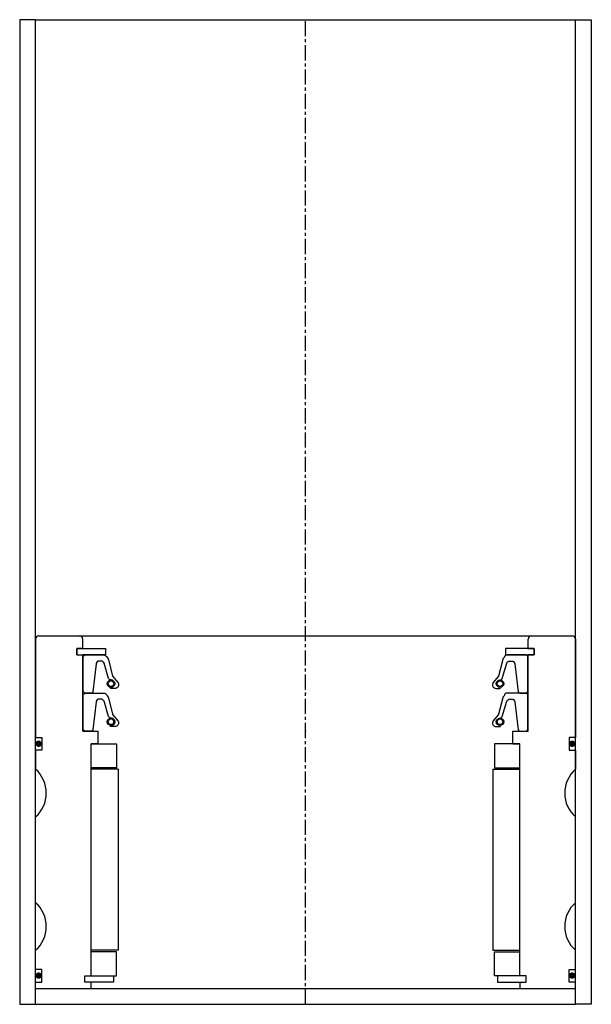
# Model space of a CAD drawing. Extents: x 72 to 252, y -4 to 306.
import ezdxf

# ---------------------------------------------------------------- set-up
doc = ezdxf.new("R2010")
doc.units = 0
doc.header["$LTSCALE"] = 0.15
doc.linetypes.add('CENTER', pattern=[50.8, 31.75, -6.35, 6.35, -6.35])
doc.layers.get('0').update_dxf_attribs({"linetype": 'CONTINUOUS'})
doc.layers.add('CENTER', color=9, linetype='CENTER')

msp = doc.modelspace()

# ---------------------------------------------------------------- linework, layer by layer
for p, q in [((77.47, 305.51), (72.47, 305.51)), ((72.47, 305.51), (72.47, -4.49)), ((77.47, 305.51), (247.47, 305.51)), ((77.47, -4.49), (77.47, 305.51)), ((247.47, -4.49), (247.47, 305.51)), ((247.47, 305.51), (252.47, 305.51)), ((252.47, 305.51), (252.47, -4.49)), ((77.47, 110.51), (77.47, 79.51)), ((78.47, 111.51), (246.47, 111.51)), ((92.37, 107.51), (92.37, 110.51)), ((232.57, 107.51), (232.57, 110.51)), ((247.47, 110.51), (247.47, 79.51)), ((90.47, 105.51), (90.47, 107.51)), ((90.47, 107.51), (92.37, 107.51)), ((90.47, 105.51), (90.47, 107.51)), ((90.47, 107.51), (92.37, 107.51)), ((92.47, 107.51), (90.47, 107.51)), ((90.47, 107.51), (90.47, 105.51)), ((90.47, 105.51), (92.37, 105.51)), ((90.47, 105.51), (92.37, 105.51)), ((90.47, 105.51), (92.47, 105.51)), ((92.37, 81.51), (92.37, 105.51)), ((92.47, 107.51), (99.47, 107.51)), ((94.72, 105.51), (92.47, 105.51)), ((99.47, 105.51), (92.47, 105.51)), ((99.47, 107.51), (99.47, 105.51)), ((232.47, 107.51), (225.47, 107.51)), ((225.47, 107.51), (225.47, 105.51)), ((225.47, 105.51), (232.47, 105.51)), ((230.22, 105.51), (232.47, 105.51)), ((232.47, 107.51), (234.47, 107.51)), ((234.47, 105.51), (232.47, 105.51)), ((232.57, 107.51), (234.47, 107.51)), ((234.47, 107.51), (232.57, 107.51)), ((234.47, 107.51), (232.57, 107.51)), ((232.57, 81.51), (232.57, 105.51)), ((232.57, 105.51), (234.47, 105.51)), ((234.47, 105.51), (232.57, 105.51)), ((234.47, 105.51), (232.57, 105.51)), ((234.47, 105.51), (234.47, 107.51)), ((234.47, 105.51), (234.47, 107.51)), ((234.47, 105.51), (234.47, 107.51)), ((234.47, 107.51), (234.47, 105.51)), ((92.37, 81.51), (97.22, 81.51)), ((97.22, 77.51), (97.22, 81.51)), ((227.72, 77.51), (227.72, 81.51)), ((227.72, 81.51), (232.57, 81.51)), ((77.47, 79.51), (79.47, 79.51)), ((79.47, 79.51), (79.47, 75.51)), ((94.97, 4.51), (94.97, 77.51)), ((97.22, 77.51), (94.97, 77.51)), ((94.97, 4.51), (94.97, 77.51)), ((94.97, 4.51), (94.97, 77.51)), ((94.97, 77.51), (102.97, 77.51)), ((102.97, 77.51), (102.97, 70.01)), ((229.97, 77.51), (221.97, 77.51)), ((221.97, 77.51), (221.97, 70.01)), ((227.72, 77.51), (229.97, 77.51)), ((227.72, 77.51), (229.97, 77.51)), ((229.97, 4.51), (229.97, 77.51)), ((229.97, 4.51), (229.97, 77.51)), ((229.97, 4.51), (229.97, 77.51)), ((229.97, 4.51), (229.97, 77.51)), ((247.47, 79.51), (245.47, 79.51)), ((245.47, 79.51), (245.47, 75.51)), ((79.47, 75.51), (77.47, 75.51)), ((77.47, 75.51), (77.47, 69.51)), ((245.47, 75.51), (247.47, 75.51)), ((247.47, 75.51), (247.47, 69.51)), ((102.97, 70.01), (94.97, 70.01)), ((103.47, 69.51), (94.97, 69.51)), ((103.47, 69.51), (103.47, 12.51)), ((221.47, 69.51), (221.47, 12.51)), ((221.47, 69.51), (229.97, 69.51)), ((221.97, 70.01), (229.97, 70.01)), ((77.47, 27.51), (77.47, 54.51)), ((247.47, 27.51), (247.47, 54.51)), ((77.47, 6.51), (77.47, 12.51)), ((103.47, 12.51), (94.97, 12.51)), ((221.47, 12.51), (229.97, 12.51)), ((247.47, 6.51), (247.47, 12.51)), ((102.97, 12.01), (94.97, 12.01)), ((102.97, 4.51), (102.97, 12.01)), ((221.97, 4.51), (221.97, 12.01)), ((221.97, 12.01), (229.97, 12.01)), ((79.47, 6.51), (77.47, 6.51)), ((79.47, 2.51), (79.47, 6.51)), ((245.47, 2.51), (245.47, 6.51)), ((245.47, 6.51), (247.47, 6.51)), ((92.97, 2.51), (92.97, 4.51)), ((92.97, 4.51), (94.97, 4.51)), ((92.97, 2.51), (92.97, 4.51)), ((92.97, 4.51), (94.97, 4.51)), ((92.97, 2.51), (92.97, 4.51)), ((92.97, 4.51), (94.97, 4.51)), ((94.97, 4.51), (101.97, 4.51)), ((101.97, 4.51), (101.97, 2.51)), ((101.97, 4.51), (102.97, 4.51)), ((222.97, 4.51), (221.97, 4.51)), ((229.97, 4.51), (222.97, 4.51)), ((222.97, 4.51), (222.97, 2.51)), ((231.97, 4.51), (229.97, 4.51)), ((231.97, 4.51), (229.97, 4.51)), ((231.97, 4.51), (229.97, 4.51)), ((231.97, 4.51), (229.97, 4.51)), ((231.97, 2.51), (231.97, 4.51)), ((231.97, 2.51), (231.97, 4.51)), ((231.97, 2.51), (231.97, 4.51)), ((231.97, 2.51), (231.97, 4.51)), ((77.47, 0.51), (77.47, 2.51)), ((77.47, 2.51), (79.47, 2.51)), ((77.47, 0.51), (247.47, 0.51)), ((94.97, 2.51), (92.97, 2.51)), ((94.97, 2.51), (92.97, 2.51)), ((94.97, 2.51), (92.97, 2.51)), ((94.97, 0.51), (94.97, 2.51)), ((101.97, 2.51), (94.97, 2.51)), ((222.97, 2.51), (229.97, 2.51)), ((229.97, 2.51), (231.97, 2.51)), ((229.97, 2.51), (229.97, 0.51)), ((229.97, 2.51), (231.97, 2.51)), ((229.97, 2.51), (231.97, 2.51)), ((229.97, 2.51), (231.97, 2.51)), ((247.47, 2.51), (245.47, 2.51)), ((247.47, 0.51), (247.47, 2.51)), ((72.47, -4.49), (77.47, -4.49)), ((77.47, -4.49), (247.47, -4.49)), ((252.47, -4.49), (247.47, -4.49))]:
    msp.add_line(p, q)
for points in [[(92.47, 94.01), (92.47, 105.01), (92.97, 105.51), (98.98, 105.51, -0.36857), (99.97, 104.67), (100.3, 104.26, 0.118812), (100.39, 104.04), (101.66, 98.85, -0.045671), (101.71, 98.78), (103.44, 96.69, -0.429276), (102.97, 95.09, -0.114819), (102.55, 94.98), (101.23, 94.98, -1), (101.23, 95.3, 1), (101.23, 97.64, -0.279673), (100.49, 98.09), (99.06, 102.91, 0.323214), (98.11, 103.6), (97.52, 103.6, 0.376695), (96.53, 102.73), (95.51, 93.94, -0.377251), (95.01, 93.51), (92.97, 93.51)], [(232.47, 94.01), (232.47, 105.01), (231.97, 105.51), (225.96, 105.51, 0.36857), (224.98, 104.67), (224.65, 104.26, -0.118812), (224.56, 104.04), (223.28, 98.85, 0.045671), (223.23, 98.78), (221.51, 96.69, 0.429276), (221.97, 95.09, 0.114819), (222.39, 94.98), (223.71, 94.98, 1), (223.71, 95.3, -1), (223.71, 97.64, 0.279673), (224.45, 98.09), (225.88, 102.91, -0.323214), (226.83, 103.6), (227.43, 103.6, -0.376695), (228.42, 102.73), (229.43, 93.94, 0.377251), (229.93, 93.51), (231.97, 93.51)], [(92.47, 82.01), (92.47, 93.01), (92.97, 93.51), (98.98, 93.51, -0.36857), (99.97, 92.67), (100.3, 92.25, 0.118812), (100.39, 92.04), (101.66, 86.85, -0.045671), (101.71, 86.77), (103.44, 84.69, -0.429276), (102.97, 83.09, -0.114819), (102.55, 82.98), (101.23, 82.98, -1), (101.23, 83.3, 1), (101.23, 85.64, -0.279673), (100.49, 86.09), (99.06, 90.91, 0.323214), (98.11, 91.6), (97.52, 91.6, 0.376695), (96.53, 90.73), (95.51, 81.94, -0.377251), (95.01, 81.51), (92.97, 81.51)], [(232.47, 82.01), (232.47, 93.01), (231.97, 93.51), (225.96, 93.51, 0.36857), (224.98, 92.67), (224.65, 92.25, -0.118812), (224.56, 92.04), (223.28, 86.85, 0.045671), (223.23, 86.77), (221.51, 84.69, 0.429276), (221.97, 83.09, 0.114819), (222.39, 82.98), (223.71, 82.98, 1), (223.71, 83.3, -1), (223.71, 85.64, 0.279673), (224.45, 86.09), (225.88, 90.91, -0.323214), (226.83, 91.6), (227.43, 91.6, -0.376695), (228.42, 90.73), (229.43, 81.94, 0.377251), (229.93, 81.51), (231.97, 81.51)]]:
    msp.add_lwpolyline(points, format="xyb", close=True)
at = {"const_width": 0.95}
for points in [[(78.96, 77.55, -1), (77.91, 77.55, -1)], [(246.96, 77.55, -1), (245.91, 77.55, -1)], [(78.96, 4.55, -1), (77.91, 4.55, -1)], [(246.96, 4.55, -1), (245.91, 4.55, -1)]]:
    msp.add_lwpolyline(points, format="xyb", close=True, dxfattribs=at)
for centre, radius in [((101.23, 96.47), 1.17), ((101.23, 96.47), 0.881), ((223.71, 96.47), 1.17), ((223.71, 96.47), 0.881), ((101.23, 84.47), 1.17), ((101.23, 84.47), 0.881), ((223.71, 84.47), 1.17), ((223.71, 84.47), 0.881)]:
    msp.add_circle(centre, radius)
for centre, radius, start, end in [((78.47, 110.51), 1, 90, 180), ((91.37, 110.51), 1, 0, 90), ((233.57, 110.51), 1, 90, 180), ((246.47, 110.51), 1, 0, 90), ((70.86, 62.01), 10, 311.4096, 48.5904), ((254.09, 62.01), 10, 131.4096, 228.5904), ((70.86, 20.01), 10, 311.4096, 48.5904), ((254.09, 20.01), 10, 131.4096, 228.5904)]:
    msp.add_arc(centre, radius, start, end)
for p in [(162.47, 93.51), (162.47, 93.51), (162.47, 93.51), (162.47, 81.51), (162.47, 81.51), (162.47, 81.51)]:
    msp.add_point(p)
at = {"layer": 'CENTER'}
msp.add_line((162.47, -4.49), (162.47, 305.51), dxfattribs=at)

doc.saveas('drawing.dxf')
